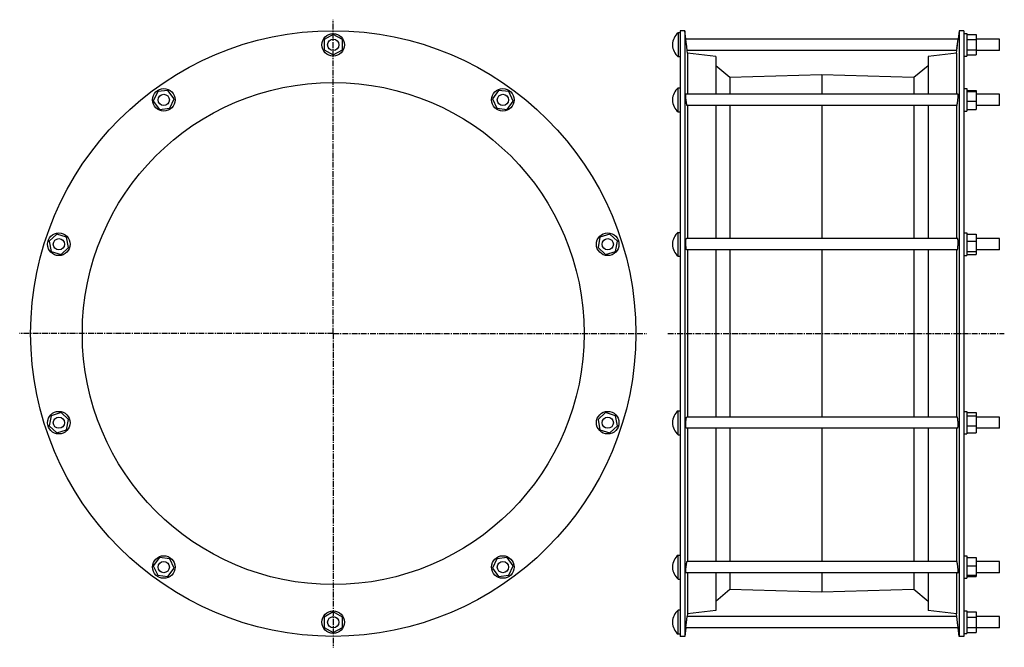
# Model space of a CAD drawing. Header units: millimetres. Extents: x -507 to 541, y -103 to 564.
import ezdxf

# ---------------------------------------------------------------- set-up
doc = ezdxf.new("R2010")
doc.units = ezdxf.units.MM
doc.header["$LTSCALE"] = 16.335
doc.linetypes.add('CENTER', pattern=[0.6, 0.375, -0.075, 0.075, -0.075])
doc.layers.get('0').update_dxf_attribs({"linetype": 'CONTINUOUS'})
doc.layers.add('AXES', color=7, linetype='CONTINUOUS')
doc.layers.add('SURFS', color=7, linetype='CONTINUOUS')

msp = doc.modelspace()

# ---------------------------------------------------------------- linework, layer by layer
at = {"color": 7, "linetype": 'Continuous'}
for p, q in [((-173, 548.1), (-182.6, 542.7)), ((-163.3, 542.7), (-173, 548.1)), ((498, 549.2), (501, 549.2)), ((501, 549.2), (501, 525.2)), ((501, 548.1), (511, 548.1)), ((511, 548.1), (511, 526.4)), ((-182.6, 542.7), (-182.6, 531.7)), ((-163.3, 531.7), (-163.3, 542.7)), ((501, 542.7), (511, 542.7)), ((-182.6, 531.7), (-173, 526.4)), ((-173, 526.4), (-163.3, 531.7)), ((498, 525.2), (501, 525.2)), ((501, 531.7), (511, 531.7)), ((501, 526.4), (511, 526.4)), ((-359.8, 487.4), (-364.5, 477.4)), ((-348.9, 488.7), (-359.8, 487.4)), ((-342.4, 479.8), (-348.9, 488.7)), ((2.9, 488.7), (-3.6, 479.8)), ((13.9, 487.4), (2.9, 488.7)), ((18.5, 477.4), (13.9, 487.4)), ((498, 490.6), (501, 490.6)), ((501, 490.6), (501, 466.6)), ((501, 488.7), (511, 488.7)), ((501, 487.4), (511, 487.4)), ((511, 488.7), (511, 468.5)), ((-364.5, 477.4), (-358, 468.5)), ((-347, 469.8), (-342.4, 479.8)), ((-3.6, 479.8), (1.1, 469.8)), ((12, 468.5), (18.5, 477.4)), ((501, 477.4), (511, 477.4)), ((-358, 468.5), (-347, 469.8)), ((1.1, 469.8), (12, 468.5)), ((498, 466.6), (501, 466.6)), ((501, 468.5), (511, 468.5)), ((-467.2, 336), (-475.3, 328.5)), ((-456.7, 332.6), (-467.2, 336)), ((121.3, 336), (110.8, 332.6)), ((129.3, 328.5), (121.3, 336)), ((498, 337.1), (501, 337.1)), ((501, 337.1), (501, 313.1)), ((501, 336), (511, 336)), ((511, 336), (511, 314.2)), ((-475.3, 328.5), (-473.2, 317.6)), ((-454.6, 321.7), (-456.7, 332.6)), ((110.8, 332.6), (108.7, 321.7)), ((127.2, 317.6), (129.3, 328.5)), ((501, 328.5), (511, 328.5)), ((-473.2, 317.6), (-462.7, 314.2)), ((-462.7, 314.2), (-454.6, 321.7)), ((108.7, 321.7), (116.7, 314.2)), ((116.7, 314.2), (127.2, 317.6)), ((501, 317.6), (511, 317.6)), ((498, 313.1), (501, 313.1)), ((501, 314.2), (511, 314.2)), ((498, 147.4), (501, 147.4)), ((501, 147.4), (501, 123.4)), ((-473.2, 142.8), (-475.3, 132)), ((-462.7, 146.2), (-473.2, 142.8)), ((-454.6, 138.7), (-462.7, 146.2)), ((-456.7, 127.9), (-454.6, 138.7)), ((116.7, 146.2), (108.7, 138.7)), ((108.7, 138.7), (110.8, 127.9)), ((127.2, 142.8), (116.7, 146.2)), ((129.3, 132), (127.2, 142.8)), ((501, 146.2), (511, 146.2)), ((501, 142.8), (511, 142.8)), ((511, 146.2), (511, 124.5)), ((-475.3, 132), (-467.2, 124.5)), ((-467.2, 124.5), (-456.7, 127.9)), ((110.8, 127.9), (121.3, 124.5)), ((121.3, 124.5), (129.3, 132)), ((501, 132), (511, 132)), ((498, 123.4), (501, 123.4)), ((501, 124.5), (511, 124.5)), ((-358, -8), (-364.5, -16.9)), ((-347, -9.3), (-358, -8)), ((-342.4, -19.3), (-347, -9.3)), ((1.1, -9.3), (-3.6, -19.3)), ((12, -8), (1.1, -9.3)), ((18.5, -16.9), (12, -8)), ((498, -6.1), (501, -6.1)), ((501, -6.1), (501, -30.1)), ((501, -8), (511, -8)), ((511, -8), (511, -28.3)), ((-364.5, -16.9), (-359.8, -26.9)), ((-348.9, -28.3), (-342.4, -19.3)), ((-3.6, -19.3), (2.9, -28.3)), ((13.9, -26.9), (18.5, -16.9)), ((501, -16.9), (511, -16.9)), ((-359.8, -26.9), (-348.9, -28.3)), ((2.9, -28.3), (13.9, -26.9)), ((498, -30.1), (501, -30.1)), ((501, -26.9), (511, -26.9)), ((501, -28.3), (511, -28.3)), ((-173, -65.9), (-182.6, -71.3)), ((-182.6, -71.3), (-182.6, -82.3)), ((-163.3, -71.3), (-173, -65.9)), ((-163.3, -82.3), (-163.3, -71.3)), ((498, -64.8), (501, -64.8)), ((501, -64.8), (501, -88.8)), ((501, -65.9), (511, -65.9)), ((501, -71.3), (511, -71.3)), ((511, -65.9), (511, -87.6)), ((-182.6, -82.3), (-173, -87.6)), ((-173, -87.6), (-163.3, -82.3)), ((501, -82.3), (511, -82.3)), ((498, -88.8), (501, -88.8)), ((501, -87.6), (511, -87.6))]:
    msp.add_line(p, q, dxfattribs=at)
for centre in [(-173, 537.2), (-353.4, 478.6), (7.5, 478.6), (-464.9, 325.1), (119, 325.1), (-464.9, 135.4), (119, 135.4), (-353.4, -18.1), (7.5, -18.1), (-173, -76.8)]:
    msp.add_circle(centre, 12, dxfattribs=at)
at = {"layer": 'AXES', "color": 7, "linetype": 'CENTER'}
for p, q in [((-173, 230.2), (-173, 563.9)), ((-173, 230.2), (-506.7, 230.2)), ((-173, 230.2), (-173, -103.5)), ((-173, 230.2), (160.7, 230.2)), ((183, 230.2), (541, 230.2))]:
    msp.add_line(p, q, dxfattribs=at)
at = {"layer": 'AXES', "color": 7, "linetype": 'Continuous'}
for p, q in [((194, 550), (194, 524.5)), ((196, 550), (194, 550)), ((202.1, 543.2), (201, 552.2)), ((493, 552.2), (491.9, 543.2)), ((188, 537.5), (188, 537)), ((202.9, 537.2), (202.1, 543.2)), ((491.9, 543.2), (202.1, 543.2)), ((203.7, 531.2), (202.7, 538.7)), ((490.4, 531.2), (491.1, 537.2)), ((490.6, 533.2), (491.9, 543.2)), ((536, 543.2), (511, 543.2)), ((536, 531.2), (536, 543.2)), ((196, 524.5), (194, 524.5)), ((204, 528.4), (203.7, 531.2)), ((490.4, 531.2), (203.7, 531.2)), ((490, 528.4), (490.4, 531.3)), ((536, 531.2), (511, 531.2)), ((194, 465.8), (194, 491.3)), ((194, 491.3), (196, 491.3)), ((491.7, 484.6), (202.3, 484.6)), ((536, 484.6), (511, 484.6)), ((536, 472.6), (536, 484.6)), ((188, 478.9), (188, 478.3)), ((490.5, 472.6), (203.5, 472.6)), ((536, 472.6), (511, 472.6)), ((194, 465.8), (196, 465.8)), ((194, 312.3), (194, 337.8)), ((194, 337.8), (196, 337.8)), ((188, 325.4), (188, 324.8)), ((491.4, 331.1), (202.7, 331.1)), ((536, 331.1), (511, 331.1)), ((536, 319.1), (536, 331.1)), ((490.9, 319.1), (203.1, 319.1)), ((536, 319.1), (511, 319.1)), ((194, 312.3), (196, 312.3)), ((194, 122.6), (194, 148.1)), ((194, 148.1), (196, 148.1)), ((490.9, 141.4), (203.1, 141.4)), ((536, 141.4), (511, 141.4)), ((536, 129.4), (536, 141.4)), ((188, 135.6), (188, 135.1)), ((491.4, 129.4), (202.7, 129.4)), ((536, 129.4), (511, 129.4)), ((194, 122.6), (196, 122.6)), ((194, -5.4), (196, -5.4)), ((194, -30.9), (194, -5.4)), ((188, -17.9), (188, -18.4)), ((490.5, -12.1), (203.5, -12.1)), ((536, -12.1), (511, -12.1)), ((536, -24.1), (536, -12.1)), ((194, -30.9), (196, -30.9)), ((491.7, -24.1), (202.3, -24.1)), ((536, -24.1), (511, -24.1)), ((196, -64), (194, -64)), ((194, -89.5), (194, -64)), ((202.9, -76.8), (203.7, -70.8)), ((204, -68), (203.7, -70.8)), ((490.4, -70.8), (203.7, -70.8)), ((490.4, -70.8), (490, -68)), ((491.6, -80.2), (490.4, -70.8)), ((536, -70.8), (511, -70.8)), ((536, -82.8), (536, -70.8)), ((188, -76.5), (188, -77)), ((202.1, -82.8), (201, -91.8)), ((202.1, -82.8), (202.9, -76.8)), ((491.9, -82.8), (202.1, -82.8)), ((202.6, -78.9), (203.2, -74.6)), ((203.2, -74), (203.3, -73.3)), ((491.9, -82.8), (491.1, -76.8)), ((493, -91.8), (491.9, -82.7)), ((536, -82.8), (511, -82.8)), ((196, -89.5), (194, -89.5))]:
    msp.add_line(p, q, dxfattribs=at)
for points in [[(203.7, 531.2), (203.7, 531.3), (203.6, 531.4), (203.6, 531.6)], [(203.6, -71.2), (203.7, -70.8), (203.7, -70.8)]]:
    msp.add_lwpolyline(points, dxfattribs=at)
for centre in [(-173, 537.2), (-353.4, 478.6), (7.5, 478.6), (-464.9, 325.1), (119, 325.1), (-464.9, 135.4), (119, 135.4), (-353.4, -18.1), (7.5, -18.1), (-173, -76.8)]:
    msp.add_circle(centre, 6, dxfattribs=at)
for centre, start, end in [((204, 537.5), 128.6726, 180), ((204, 537), 180, 231.3274), ((204, 478.9), 128.6726, 180), ((204, 478.3), 180, 231.3274), ((204, 325.4), 128.6726, 180), ((204, 324.8), 180, 231.3274), ((204, 135.6), 128.6726, 180), ((204, 135.1), 180, 231.3274), ((204, -17.9), 128.6726, 180), ((204, -18.4), 180, 231.3274), ((204, -76.5), 128.6726, 180), ((204, -77), 180, 231.3274)]:
    msp.add_arc(centre, 16, start, end, dxfattribs=at)
for points, knots in [([(202.9, 475.1), (202.8, 475.6), (202.7, 476.6), (202.5, 478.1), (202.3, 479.7), (202.2, 481), (202.2, 482), (202.2, 482.6), (202.1, 483.2), (202.1, 483.6), (202.2, 483.9), (202.2, 484.1), (202.2, 484.2), (202.2, 484.4), (202.2, 484.5), (202.2, 484.5), (202.3, 484.6), (202.3, 484.6)], [0, 0, 0, 0, 0.151873, 0.319755, 0.491365, 0.653946, 0.727969, 0.795225, 0.854431, 0.904468, 0.925754, 0.944422, 0.960397, 0.973628, 0.98409, 0.991821, 1, 1, 1, 1]), ([(491.1, 475.1), (491.2, 475.6), (491.3, 476.6), (491.5, 478.1), (491.7, 479.7), (491.8, 481), (491.8, 482), (491.9, 482.6), (491.9, 483.2), (491.9, 483.6), (491.9, 483.9), (491.9, 484.1), (491.8, 484.2), (491.8, 484.4), (491.8, 484.5), (491.8, 484.5), (491.8, 484.6), (491.7, 484.6)], [0, 0, 0, 0, 0.151873, 0.319755, 0.491365, 0.653946, 0.727969, 0.795225, 0.854431, 0.904468, 0.925754, 0.944422, 0.960397, 0.973628, 0.98409, 0.991821, 1, 1, 1, 1]), ([(203.5, 472.6), (203.5, 472.6), (203.5, 472.6), (203.4, 472.6), (203.4, 472.7), (203.4, 472.8), (203.3, 472.9), (203.3, 473), (203.2, 473.3), (203.1, 473.6), (203.1, 474.1), (203, 474.5), (202.9, 474.9), (202.9, 475.1)], [0, 0, 0, 0, 0.01151, 0.028294, 0.051965, 0.08301, 0.121563, 0.167604, 0.281713, 0.424044, 0.592753, 0.785601, 1, 1, 1, 1]), ([(490.5, 472.6), (490.5, 472.6), (490.5, 472.6), (490.6, 472.6), (490.6, 472.7), (490.6, 472.8), (490.7, 472.9), (490.7, 473), (490.8, 473.3), (490.9, 473.6), (491, 474.1), (491, 474.5), (491.1, 474.9), (491.1, 475.1)], [0, 0, 0, 0, 0.01151, 0.028294, 0.051965, 0.08301, 0.121563, 0.167604, 0.281713, 0.424044, 0.592753, 0.785601, 1, 1, 1, 1]), ([(202.9, 319.4), (202.9, 319.5), (202.8, 319.6), (202.7, 319.9), (202.6, 320.4), (202.5, 321.1), (202.4, 322), (202.3, 322.9), (202.2, 324.3), (202.2, 325.7), (202.1, 327), (202.2, 328), (202.2, 328.9), (202.2, 329.5), (202.3, 330), (202.3, 330.3), (202.4, 330.5), (202.4, 330.7), (202.5, 330.9), (202.5, 331), (202.6, 331), (202.6, 331.1), (202.6, 331.1), (202.6, 331.1), (202.7, 331.1)], [0, 0, 0, 0, 0.01655, 0.036513, 0.086242, 0.147962, 0.219938, 0.300059, 0.385913, 0.564149, 0.650978, 0.732626, 0.806552, 0.870501, 0.898135, 0.922609, 0.943768, 0.961503, 0.975763, 0.986605, 0.990829, 0.994352, 0.997325, 1, 1, 1, 1]), ([(491.1, 319.4), (491.2, 319.5), (491.2, 319.6), (491.3, 319.9), (491.4, 320.4), (491.5, 321.1), (491.6, 322), (491.7, 322.9), (491.8, 324.3), (491.9, 325.7), (491.9, 327), (491.9, 328), (491.8, 328.9), (491.8, 329.5), (491.7, 330), (491.7, 330.3), (491.6, 330.5), (491.6, 330.7), (491.5, 330.9), (491.5, 331), (491.5, 331), (491.4, 331.1), (491.4, 331.1), (491.4, 331.1), (491.4, 331.1)], [0, 0, 0, 0, 0.01655, 0.036513, 0.086242, 0.147962, 0.219938, 0.300059, 0.385913, 0.564149, 0.650978, 0.732626, 0.806552, 0.870501, 0.898135, 0.922609, 0.943768, 0.961503, 0.975763, 0.986605, 0.990829, 0.994352, 0.997325, 1, 1, 1, 1]), ([(203.1, 319.1), (203.1, 319.1), (203, 319.2), (202.9, 319.3), (202.9, 319.3), (202.9, 319.4)], [0, 0, 0, 0, 0.354567, 0.636456, 1, 1, 1, 1]), ([(490.9, 319.1), (490.9, 319.1), (491, 319.2), (491.1, 319.3), (491.1, 319.3), (491.1, 319.4)], [0, 0, 0, 0, 0.354567, 0.636456, 1, 1, 1, 1]), ([(202.7, 129.4), (202.6, 129.4), (202.6, 129.4), (202.6, 129.4), (202.6, 129.4), (202.5, 129.5), (202.5, 129.6), (202.4, 129.7), (202.4, 129.9), (202.3, 130.2), (202.3, 130.5), (202.2, 130.9), (202.2, 131.6), (202.2, 132.5), (202.1, 133.4), (202.2, 134.8), (202.2, 136.2), (202.3, 137.5), (202.4, 138.5), (202.5, 139.3), (202.6, 140), (202.7, 140.5), (202.8, 140.9), (202.9, 141), (202.9, 141.1)], [0, 0, 0, 0, 0.002675, 0.005648, 0.009171, 0.013395, 0.024237, 0.038497, 0.056232, 0.077392, 0.101866, 0.129499, 0.193449, 0.267375, 0.349023, 0.435853, 0.614088, 0.699942, 0.780063, 0.852038, 0.913758, 0.963487, 0.98345, 1, 1, 1, 1]), ([(202.9, 141.1), (202.9, 141.1), (202.9, 141.2), (203, 141.3), (203.1, 141.4), (203.1, 141.4)], [0, 0, 0, 0, 0.363544, 0.645432, 1, 1, 1, 1]), ([(491.1, 141.1), (491.1, 141.1), (491.1, 141.2), (491, 141.3), (490.9, 141.4), (490.9, 141.4)], [0, 0, 0, 0, 0.363544, 0.645432, 1, 1, 1, 1]), ([(491.4, 129.4), (491.4, 129.4), (491.4, 129.4), (491.4, 129.4), (491.5, 129.4), (491.5, 129.5), (491.5, 129.6), (491.6, 129.7), (491.6, 129.9), (491.7, 130.2), (491.7, 130.5), (491.8, 130.9), (491.8, 131.6), (491.9, 132.5), (491.9, 133.4), (491.9, 134.8), (491.8, 136.2), (491.7, 137.5), (491.6, 138.5), (491.5, 139.3), (491.4, 140), (491.3, 140.5), (491.2, 140.9), (491.2, 141), (491.1, 141.1)], [0, 0, 0, 0, 0.002675, 0.005648, 0.009171, 0.013395, 0.024237, 0.038497, 0.056232, 0.077392, 0.101866, 0.129499, 0.193449, 0.267375, 0.349023, 0.435853, 0.614088, 0.699942, 0.780063, 0.852038, 0.913758, 0.963487, 0.98345, 1, 1, 1, 1]), ([(202.3, -24.1), (202.3, -24.1), (202.2, -24.1), (202.2, -24), (202.2, -23.9), (202.2, -23.8), (202.2, -23.6), (202.2, -23.4), (202.1, -23.2), (202.1, -22.7), (202.2, -22.2), (202.2, -21.5), (202.2, -20.6), (202.3, -19.3), (202.5, -17.7), (202.7, -16.1), (202.8, -15.1), (202.9, -14.6)], [0, 0, 0, 0, 0.008179, 0.01591, 0.026372, 0.039603, 0.055578, 0.074246, 0.095532, 0.145569, 0.204776, 0.272032, 0.346055, 0.508636, 0.680245, 0.848127, 1, 1, 1, 1]), ([(202.9, -14.6), (202.9, -14.4), (203, -14.1), (203.1, -13.6), (203.1, -13.2), (203.2, -12.8), (203.3, -12.6), (203.3, -12.4), (203.4, -12.3), (203.4, -12.2), (203.4, -12.2), (203.5, -12.1), (203.5, -12.1), (203.5, -12.1)], [0, 0, 0, 0, 0.214398, 0.407246, 0.575955, 0.718287, 0.832396, 0.878437, 0.916989, 0.948035, 0.971706, 0.98849, 1, 1, 1, 1]), ([(491.1, -14.6), (491.1, -14.4), (491, -14.1), (491, -13.6), (490.9, -13.2), (490.8, -12.8), (490.7, -12.6), (490.7, -12.4), (490.6, -12.3), (490.6, -12.2), (490.6, -12.2), (490.5, -12.1), (490.5, -12.1), (490.5, -12.1)], [0, 0, 0, 0, 0.214398, 0.407246, 0.575955, 0.718287, 0.832396, 0.878437, 0.916989, 0.948035, 0.971706, 0.98849, 1, 1, 1, 1]), ([(491.7, -24.1), (491.8, -24.1), (491.8, -24.1), (491.8, -24), (491.8, -23.9), (491.8, -23.8), (491.9, -23.6), (491.9, -23.4), (491.9, -23.2), (491.9, -22.7), (491.9, -22.2), (491.8, -21.5), (491.8, -20.6), (491.7, -19.3), (491.5, -17.7), (491.3, -16.1), (491.2, -15.1), (491.1, -14.6)], [0, 0, 0, 0, 0.008179, 0.01591, 0.026372, 0.039603, 0.055578, 0.074246, 0.095532, 0.145569, 0.204776, 0.272032, 0.346055, 0.508636, 0.680245, 0.848127, 1, 1, 1, 1])]:
    msp.add_open_spline(points, degree=3, knots=knots, dxfattribs=at)
at = {"layer": 'SURFS', "color": 7, "linetype": 'Continuous'}
for p, q in [((196, 552.2), (196, -91.8)), ((201, 552.2), (196, 552.2)), ((201, 552.2), (201, -91.8)), ((493, 552.2), (493, -91.8)), ((498, 552.2), (493, 552.2)), ((498, 552.2), (498, -91.8)), ((204, 528.4), (204, 484.6)), ((234, 524.7), (204, 528.4)), ((234, 524.7), (234, 484.6)), ((490, 528.4), (460, 524.7)), ((460, 524.7), (460, 484.6)), ((490, 528.4), (490, 484.6)), ((249.1, 502.3), (234, 515)), ((460, 515), (444.9, 502.3)), ((347, 505.3), (249.1, 502.3)), ((347, 505.3), (347, 484.6)), ((444.9, 502.3), (347, 505.3)), ((249.1, 502.3), (249.1, 484.6)), ((444.9, 502.3), (444.9, 484.6)), ((204, 472.6), (204, 331.1)), ((234, 472.6), (234, 331.1)), ((249.1, 472.6), (249.1, 331.1)), ((347, 472.6), (347, 331.1)), ((444.9, 472.6), (444.9, 331.1)), ((460, 472.6), (460, 331.1)), ((490, 472.6), (490, 331.1)), ((204, 319.1), (204, 141.4)), ((234, 319.1), (234, 141.4)), ((249.1, 319.1), (249.1, 141.4)), ((347, 319.1), (347, 141.4)), ((444.9, 319.1), (444.9, 141.4)), ((460, 319.1), (460, 141.4)), ((490, 319.1), (490, 141.4)), ((204, 129.4), (204, -12.1)), ((234, 129.4), (234, -12.1)), ((249.1, 129.4), (249.1, -12.1)), ((347, 129.4), (347, -12.1)), ((444.9, 129.4), (444.9, -12.1)), ((460, 129.4), (460, -12.1)), ((490, 129.4), (490, -12.1)), ((204, -24.1), (204, -68)), ((234, -24.1), (234, -64.3)), ((249.1, -24.1), (249.1, -41.9)), ((347, -24.1), (347, -44.9)), ((444.9, -24.1), (444.9, -41.9)), ((460, -24.1), (460, -64.3)), ((490, -24.1), (490, -68)), ((249.1, -41.9), (234, -54.6)), ((347, -44.9), (249.1, -41.9)), ((444.9, -41.9), (347, -44.9)), ((460, -54.6), (444.9, -41.9)), ((234, -64.3), (204, -68)), ((490, -68), (460, -64.3)), ((201, -91.8), (196, -91.8)), ((498, -91.8), (493, -91.8))]:
    msp.add_line(p, q, dxfattribs=at)
for radius in [322, 267]:
    msp.add_circle((-173, 230.2), radius, dxfattribs=at)

doc.saveas('drawing.dxf')
